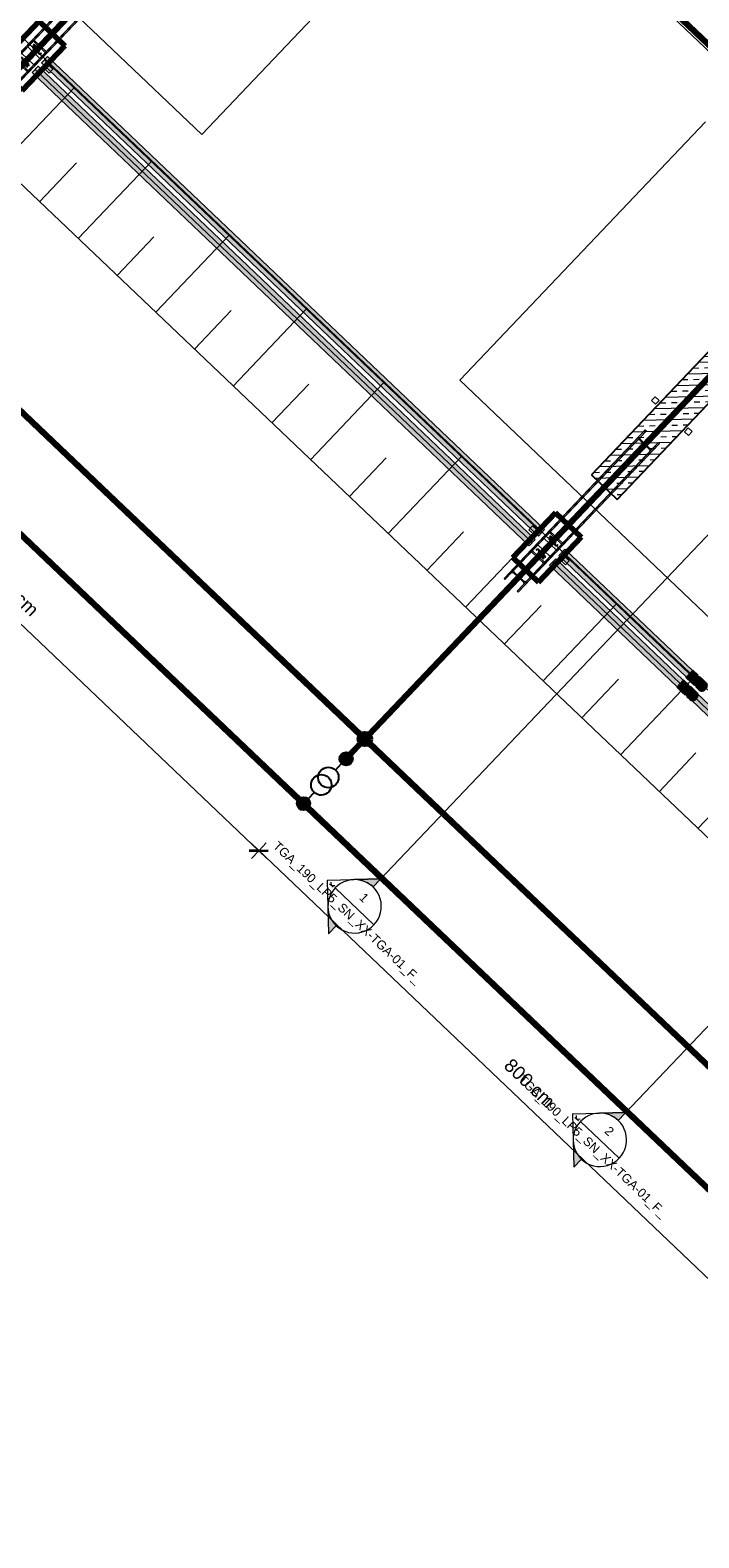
# Model space of a CAD drawing. Header units: metres. Extents: x 32343130.2 to 32343186.6, y 5699222 to 5699276.9.
# Tile 19 of 43: x 32343154.7 to 32343162.2, y 5699223.4 to 5699240.3. Entities that reach past the tile are written whole.
import ezdxf

# ---------------------------------------------------------------- set-up
doc = ezdxf.new("R2010")
doc.units = ezdxf.units.M
doc.linetypes.add('Mitte 1', pattern=[0.03, 0.012, -0.006, 0.006, -0.006])
for name, color, linetype, lineweight in [('0-1', 7, 'Continuous', 5), ('A-ANNO-DIMS', 7, 'Continuous', 9), ('A-ANNO-DIMS-50', 7, 'Continuous', 9), ('A-DETL-GENF', 7, 'Continuous', 18), ('A-DETL-MBND', 7, 'Continuous', 18), ('E-ELEC-FIXT', 7, 'Continuous', 70), ('E-POWR-CNTR', 7, 'Mitte 1', 25), ('G-ANNO-SYMB-1', 7, 'Continuous', 9)]:
    doc.layers.add(name, color=color, linetype=linetype, lineweight=lineweight)
for name, color, linetype, lineweight, true_color in [('A-DETL-1', 254, 'Continuous', 18, 0xbebebe), ('A-DETL-GENF-1', 4, 'Continuous', 70, 0x00ffff), ('A-DETL-MBND-1', 7, 'Continuous', 5, 0xcccccc), ('A-DETL-MBND-3', 4, 'Continuous', 5, 0x00ffff), ('A-DETL-MBND-6', 4, 'Continuous', 18, 0x00ffff), ('A-FLOR-HRAL-1', 7, 'Continuous', 5, 0xcccccc), ('A-FLOR-HRAL-2', 7, 'Continuous', 9, 0xcccccc), ('A-MASS-1', 7, 'Continuous', 9, 0xcccccc), ('A-MASS-2', 7, 'Continuous', 5, 0xcccccc), ('E-POWR-CNDT-1', 7, 'Continuous', 70, 0x008040), ('E-POWR-CNDT-2', 7, 'Continuous', 70, 0x804000), ('E-POWR-CNDT-3', 5, 'Continuous', 35, 0x0000ff), ('E-POWR-CNTR-1', 7, 'Mitte 1', 70, 0x008040), ('E-POWR-CNTR-2', 7, 'Mitte 1', 70, 0x804000), ('G-IMPT-1', 7, 'Continuous', 70, 0x008040), ('G-IMPT-2', 5, 'Continuous', 35, 0x0000ff), ('G-IMPT-3', 5, 'Continuous', 25, 0x0000ff), ('S-COLS-1', 7, 'Continuous', 5, 0xcccccc), ('S-FNDN-1', 7, 'Continuous', 5, 0xcccccc), ('S-FNDN-2', 7, 'Continuous', 25, 0xcccccc)]:
    doc.layers.add(name, color=color, linetype=linetype, lineweight=lineweight, true_color=true_color)
doc.styles.add('Arial', font='arial.ttf', dxfattribs={"height": 0.1})
doc.styles.add('Arial_1', font='arial.ttf', dxfattribs={"height": 0.15})
doc.dimstyles.new('Blitzschutz', dxfattribs={"dimscale": 0.3048, "dimtxt": 0.153039, "dimasz": 0.492126, "dimexe": 0.393701, "dimexo": 0.0625, "dimgap": 0.287073, "dimtad": 1, "dimlfac": 100, "dimrnd": 0.01, "dimdsep": 46, "dimtxsty": 'Arial_1', "dimblk1": 'OBLIQUE', "dimblk2": 'OBLIQUE', "dimsah": 1, "dimcen": 0.09, "dimdle": 0.393701, "dimadec": 0, "dimazin": 0, "dimtfac": 1, "dimtdec": 4, "dimtix": 1, "dimtmove": 0, "dimatfit": 3, "dimfxl": 0.393701, "dimfxlon": 1, "dimtvp": 1, "dimtfill": 1, "dimtolj": 1, "dimtzin": 0, "dimarcsym": 2})

# ---------------------------------------------------------------- blocks, each defined once
blk = doc.blocks.new('Aushub - Aushub-3443405-TGA_190_LP5_GR_FU-TGA-01_G_')
at = {"layer": 'A-MASS-2'}
for p, q in [((76.593, -10.43), (77.42, -9.561)), ((77.027, -10.844), (77.441, -10.409)), ((77.462, -11.257), (78.289, -10.388)), ((77.897, -11.671), (78.31, -11.236)), ((78.331, -12.084), (79.159, -11.215)), ((78.766, -12.498), (79.18, -12.063)), ((79.201, -12.911), (80.028, -12.042)), ((79.636, -13.325), (80.049, -12.89)), ((80.07, -13.739), (80.897, -12.869)), ((80.94, -14.566), (81.767, -13.696)), ((80.505, -14.152), (80.919, -13.717)), ((81.809, -15.393), (82.636, -14.523)), ((81.374, -14.979), (81.788, -14.545)), ((82.244, -15.806), (82.657, -15.372)), ((82.678, -16.22), (83.506, -15.351)), ((83.113, -16.634), (83.527, -16.199)), ((83.548, -17.047), (84.375, -16.178)), ((83.983, -17.461), (84.396, -17.026)), ((84.417, -17.874), (85.244, -17.005))]:
    blk.add_line(p, q, dxfattribs=at)
blk = doc.blocks.new('HE-B-Stütze - 3883441-TGA_190_LP5_GR_FU-TGA-01_G_')
at = {"layer": 'S-COLS-1'}
for p, q in [((78.031, -7.888), (76.619, -9.372)), ((78.043, -7.899), (76.631, -9.383)), ((77.864, -8.064), (78.031, -7.888)), ((78.043, -7.899), (77.976, -7.969)), ((78.031, -7.888), (78.043, -7.899)), ((77.864, -8.064), (76.445, -9.556)), ((77.875, -8.075), (76.456, -9.567)), ((77.976, -7.969), (76.561, -9.456)), ((76.698, -9.586), (78.113, -8.098)), ((78.179, -8.029), (76.767, -9.513)), ((78.191, -8.04), (76.778, -9.524)), ((77.875, -8.075), (77.864, -8.064)), ((77.942, -8.005), (77.875, -8.075)), ((78.079, -8.108), (77.968, -8.003)), ((77.976, -7.996), (78.086, -8.1)), ((78.191, -8.04), (78.023, -8.216)), ((78.113, -8.098), (78.179, -8.029)), ((78.179, -8.029), (78.191, -8.04)), ((78.012, -8.205), (76.592, -9.696)), ((78.023, -8.216), (76.604, -9.707)), ((78.012, -8.205), (78.078, -8.135)), ((78.023, -8.216), (78.012, -8.205)), ((76.619, -9.372), (76.445, -9.556)), ((76.561, -9.456), (76.631, -9.383)), ((76.631, -9.383), (76.619, -9.372)), ((76.445, -9.556), (76.456, -9.567)), ((76.456, -9.567), (76.525, -9.494)), ((76.553, -9.491), (76.663, -9.596)), ((76.67, -9.588), (76.56, -9.483)), ((76.662, -9.624), (76.592, -9.696)), ((76.604, -9.707), (76.778, -9.524)), ((76.767, -9.513), (76.698, -9.586)), ((76.778, -9.524), (76.767, -9.513)), ((76.592, -9.696), (76.604, -9.707))]:
    blk.add_line(p, q, dxfattribs=at)
at = {"layer": 'S-COLS-1', "flags": 128}
for points in [[(77.968, -8.003), (77.965, -8.001), (77.961, -7.999), (77.957, -7.999), (77.953, -7.999), (77.949, -8), (77.945, -8.002), (77.942, -8.005)], [(77.976, -7.969), (77.974, -7.972), (77.972, -7.976), (77.971, -7.981), (77.971, -7.985), (77.971, -7.989), (77.973, -7.993), (77.976, -7.996)], [(78.078, -8.135), (78.081, -8.131), (78.083, -8.127), (78.084, -8.123), (78.084, -8.119), (78.083, -8.115), (78.081, -8.111), (78.079, -8.108)], [(78.086, -8.1), (78.089, -8.103), (78.093, -8.104), (78.097, -8.105), (78.101, -8.105), (78.105, -8.103), (78.109, -8.101), (78.113, -8.098)], [(76.56, -9.483), (76.558, -9.48), (76.556, -9.477), (76.555, -9.472), (76.555, -9.468), (76.557, -9.464), (76.559, -9.46), (76.561, -9.456)], [(76.525, -9.494), (76.529, -9.491), (76.533, -9.489), (76.537, -9.487), (76.541, -9.487), (76.546, -9.488), (76.549, -9.489), (76.553, -9.491)], [(76.663, -9.596), (76.665, -9.599), (76.667, -9.603), (76.668, -9.607), (76.668, -9.612), (76.666, -9.616), (76.664, -9.62), (76.662, -9.624)], [(76.698, -9.586), (76.694, -9.589), (76.69, -9.591), (76.686, -9.592), (76.682, -9.593), (76.677, -9.592), (76.674, -9.591), (76.67, -9.588)]]:
    blk.add_lwpolyline(points, dxfattribs=at)
blk = doc.blocks.new('HE-B-Stütze - 3883446-TGA_190_LP5_GR_FU-TGA-01_G_')
at = {"layer": 'S-COLS-1'}
for p, q in [((83.772, -13.483), (82.357, -14.97)), ((83.827, -13.402), (82.415, -14.887)), ((83.839, -13.413), (82.427, -14.898)), ((83.66, -13.578), (83.827, -13.402)), ((83.738, -13.519), (83.671, -13.589)), ((83.875, -13.622), (83.764, -13.517)), ((83.839, -13.413), (83.772, -13.483)), ((83.772, -13.51), (83.882, -13.615)), ((83.827, -13.402), (83.839, -13.413)), ((83.66, -13.578), (82.241, -15.07)), ((83.671, -13.589), (82.252, -15.081)), ((82.494, -15.1), (83.909, -13.613)), ((83.975, -13.543), (82.563, -15.027)), ((83.987, -13.554), (82.574, -15.038)), ((83.671, -13.589), (83.66, -13.578)), ((83.808, -13.719), (83.874, -13.649)), ((83.987, -13.554), (83.819, -13.73)), ((83.909, -13.613), (83.975, -13.543)), ((83.975, -13.543), (83.987, -13.554)), ((83.808, -13.719), (82.388, -15.211)), ((83.819, -13.73), (82.4, -15.222)), ((83.819, -13.73), (83.808, -13.719)), ((82.415, -14.887), (82.241, -15.07)), ((82.252, -15.081), (82.321, -15.008)), ((82.349, -15.006), (82.459, -15.11)), ((82.466, -15.102), (82.356, -14.998)), ((82.357, -14.97), (82.427, -14.898)), ((82.4, -15.222), (82.574, -15.038)), ((82.427, -14.898), (82.415, -14.887)), ((82.563, -15.027), (82.494, -15.1)), ((82.574, -15.038), (82.563, -15.027)), ((82.241, -15.07), (82.252, -15.081)), ((82.458, -15.138), (82.388, -15.211)), ((82.388, -15.211), (82.4, -15.222))]:
    blk.add_line(p, q, dxfattribs=at)
at = {"layer": 'S-COLS-1', "flags": 128}
for points in [[(83.764, -13.517), (83.761, -13.515), (83.757, -13.513), (83.753, -13.513), (83.749, -13.513), (83.745, -13.514), (83.741, -13.517), (83.738, -13.519)], [(83.772, -13.483), (83.77, -13.487), (83.768, -13.491), (83.767, -13.495), (83.767, -13.499), (83.767, -13.503), (83.769, -13.507), (83.772, -13.51)], [(83.874, -13.649), (83.877, -13.646), (83.879, -13.642), (83.88, -13.637), (83.88, -13.633), (83.879, -13.629), (83.877, -13.625), (83.875, -13.622)], [(83.882, -13.615), (83.885, -13.617), (83.889, -13.619), (83.893, -13.619), (83.897, -13.619), (83.901, -13.618), (83.905, -13.616), (83.909, -13.613)], [(82.321, -15.008), (82.325, -15.005), (82.329, -15.003), (82.333, -15.002), (82.337, -15.001), (82.342, -15.002), (82.345, -15.003), (82.349, -15.006)], [(82.356, -14.998), (82.354, -14.995), (82.352, -14.991), (82.351, -14.987), (82.351, -14.982), (82.353, -14.978), (82.355, -14.974), (82.357, -14.97)], [(82.459, -15.11), (82.461, -15.114), (82.463, -15.117), (82.464, -15.121), (82.464, -15.126), (82.462, -15.13), (82.46, -15.134), (82.458, -15.138)], [(82.494, -15.1), (82.49, -15.103), (82.486, -15.105), (82.482, -15.107), (82.478, -15.107), (82.473, -15.106), (82.47, -15.105), (82.466, -15.102)]]:
    blk.add_lwpolyline(points, dxfattribs=at)
blk = doc.blocks.new('Geländer - 60-4048510-TGA_190_LP5_GR_FU-TGA-01_G_')
at = {"layer": 'A-FLOR-HRAL-1'}
for p, q in [((-0.03, -0.03), (-0.03, 0.03)), ((-0.03, 0.03), (0.03, 0.03)), ((0.03, 0.03), (0.03, -0.03)), ((0.03, -0.03), (-0.03, -0.03))]:
    blk.add_line(p, q, dxfattribs=at)
at = {"layer": 'A-FLOR-HRAL-2'}
for p, q in [((0.03, 0.03), (-0.03, 0.03)), ((-0.03, 0.03), (-0.03, -0.03)), ((0.03, -0.03), (0.03, 0.03)), ((-0.03, -0.03), (0.03, -0.03))]:
    blk.add_line(p, q, dxfattribs=at)
blk = doc.blocks.new('Geländer - Geländer-4039635-TGA_190_LP5_GR_FU-TGA-01_G_')
for p, rotation in [((80.902, -4.661), 316.4272566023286), ((81.271, -5.012), 136.4272566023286), ((79.523, -6.11), 316.4272566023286), ((79.892, -6.461), 136.4272566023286), ((78.144, -7.559), 316.4272566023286), ((78.514, -7.91), 136.4272566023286), ((76.766, -9.008), 316.4272566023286), ((77.135, -9.359), 136.4272566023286)]:
    blk.add_blockref('Geländer - 60-4048510-TGA_190_LP5_GR_FU-TGA-01_G_', p, dxfattribs=dict(rotation=rotation))
blk = doc.blocks.new('Geländer - Geländer-4039665-TGA_190_LP5_GR_FU-TGA-01_G_')
for p, rotation in [((86.698, -10.175), 316.4272566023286), ((87.067, -10.526), 136.4272566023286), ((85.319, -11.624), 316.4272566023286), ((85.688, -11.975), 136.4272566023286), ((83.94, -13.073), 316.4272566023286), ((84.31, -13.424), 136.4272566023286), ((82.562, -14.522), 316.4272566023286), ((82.931, -14.873), 136.4272566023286)]:
    blk.add_blockref('Geländer - 60-4048510-TGA_190_LP5_GR_FU-TGA-01_G_', p, dxfattribs=dict(rotation=rotation))
blk = doc.blocks.new('ARC_190_LPX_FM_Stellplätze_rvt-1-TGA_190_LP5_GR_FU-TGA-01_G_')
at = {"layer": 'S-FNDN-1'}
h = blk.add_hatch(dxfattribs=at)
h.set_pattern_fill('FP_1', color=256, style=0, pattern_type=2)
h.set_pattern_definition([(1.427, (32343078.039, 5699248.927), (-0.00316272, 0.12696061), []), (1.427, (32343078.104, 5699248.865), (-0.00316272, 0.12696061), [0.0635, -0.0635])])
h.paths.add_polyline_path([(32343160.989, 5699235.278), (32343161.279, 5699235.002), (32343163.692, 5699237.538), (32343163.402, 5699237.814), (32343162.866, 5699237.25), (32343162.868, 5699237.175), (32343162.873, 5699236.997), (32343162.871, 5699236.983), (32343162.866, 5699236.969), (32343162.857, 5699236.957), (32343162.846, 5699236.948), (32343162.831, 5699236.941), (32343162.817, 5699236.939), (32343162.803, 5699236.941), (32343162.789, 5699236.946), (32343162.777, 5699236.955), (32343162.768, 5699236.966), (32343162.762, 5699236.98), (32343162.759, 5699236.995), (32343162.759, 5699237.013), (32343162.756, 5699237.12), (32343162.756, 5699237.135), (32343162.728, 5699237.106), (32343162.734, 5699236.847), (32343162.733, 5699236.838), (32343162.728, 5699236.824), (32343162.719, 5699236.812), (32343162.708, 5699236.803), (32343162.693, 5699236.797), (32343162.68, 5699236.794), (32343162.665, 5699236.796), (32343162.651, 5699236.801), (32343162.639, 5699236.81), (32343162.63, 5699236.822), (32343162.624, 5699236.835), (32343162.622, 5699236.85), (32343162.621, 5699236.875), (32343162.617, 5699236.989), (32343161.852, 5699236.184)])
at = {"layer": 'A-DETL-MBND-1'}
for p, q in [((32343156.616, 5699239.095), (32343159.373, 5699241.993)), ((32343159.373, 5699241.993), (32343156.616, 5699239.095)), ((32343156.616, 5699239.095), (32343159.373, 5699241.993)), ((32343159.373, 5699241.993), (32343156.616, 5699239.095)), ((32343153.718, 5699241.852), (32343156.616, 5699239.095)), ((32343156.616, 5699239.095), (32343153.718, 5699241.852)), ((32343153.718, 5699241.852), (32343156.616, 5699239.095)), ((32343156.616, 5699239.095), (32343153.718, 5699241.852)), ((32343162.271, 5699239.236), (32343159.514, 5699236.338)), ((32343159.514, 5699236.338), (32343162.271, 5699239.236)), ((32343162.271, 5699239.236), (32343159.514, 5699236.338)), ((32343159.514, 5699236.338), (32343162.271, 5699239.236)), ((32343156.616, 5699239.095), (32343156.616, 5699239.095)), ((32343159.514, 5699236.338), (32343162.412, 5699233.581)), ((32343162.412, 5699233.581), (32343159.514, 5699236.338)), ((32343159.514, 5699236.338), (32343159.514, 5699236.338)), ((32343159.514, 5699236.338), (32343162.412, 5699233.581)), ((32343162.412, 5699233.581), (32343159.514, 5699236.338))]:
    blk.add_line(p, q, dxfattribs=at)
at = {"layer": 'A-MASS-1'}
blk.add_line((32343133.785, 5699258.331), (32343168.27, 5699225.522), dxfattribs=at)
at = {"layer": 'A-MASS-2'}
for p, q in [((32343171.812, 5699230.985), (32343139.065, 5699262.14)), ((32343135.481, 5699258.373), (32343168.228, 5699227.218))]:
    blk.add_line(p, q, dxfattribs=at)
at = {"layer": 'S-FNDN-1'}
for p, q in [((32343160.989, 5699235.278), (32343163.402, 5699237.814)), ((32343163.692, 5699237.538), (32343161.279, 5699235.002)), ((32343161.279, 5699235.002), (32343160.989, 5699235.278))]:
    blk.add_line(p, q, dxfattribs=at)
at = {"layer": 'S-FNDN-2'}
for p, q in [((32343163.402, 5699237.814), (32343160.989, 5699235.278)), ((32343161.279, 5699235.002), (32343163.692, 5699237.538)), ((32343160.989, 5699235.278), (32343161.279, 5699235.002))]:
    blk.add_line(p, q, dxfattribs=at)
at = {"layer": 'A-FLOR-HRAL-1'}
for name in ['Geländer - Geländer-4039635-TGA_190_LP5_GR_FU-TGA-01_G_', 'Geländer - Geländer-4039665-TGA_190_LP5_GR_FU-TGA-01_G_']:
    blk.add_blockref(name, (32343077.767, 5699249.185), dxfattribs=at)
at = {"layer": 'A-MASS-2'}
blk.add_blockref('Aushub - Aushub-3443405-TGA_190_LP5_GR_FU-TGA-01_G_', (32343077.767, 5699249.185), dxfattribs=at)
at = {"layer": 'S-COLS-1'}
for name in ['HE-B-Stütze - 3883441-TGA_190_LP5_GR_FU-TGA-01_G_', 'HE-B-Stütze - 3883446-TGA_190_LP5_GR_FU-TGA-01_G_']:
    blk.add_blockref(name, (32343077.767, 5699249.185), dxfattribs=at)
blk = doc.blocks.new('Easee- Charge mit Säule doppelt - Doppelt-7529265-TGA_190_LP5_GR_FU-TGA-01_G_')
at = {"layer": 'A-DETL-GENF-1'}
for points in [[(-0.05, 0.109), (-0.05, 0.121), (-0.06, 0.121), (-0.06, 0.109)], [(-0.05, 0.085), (-0.05, 0.097), (-0.06, 0.097), (-0.06, 0.085)], [(-0.03, 0.083), (-0.025, 0.084), (-0.02, 0.086), (-0.016, 0.089), (-0.013, 0.093), (-0.011, 0.098), (-0.01, 0.103), (-0.011, 0.108), (-0.013, 0.113), (-0.016, 0.117), (-0.02, 0.12), (-0.025, 0.122), (-0.03, 0.123), (-0.05, 0.123), (-0.05, 0.083)], [(0.047, 0.08), (0.053, 0.081), (0.059, 0.083), (0.063, 0.087), (0.067, 0.091), (0.069, 0.097), (0.07, 0.103), (0.062, 0.103), (0.062, 0.099), (0.06, 0.095), (0.058, 0.092), (0.055, 0.09), (0.051, 0.089), (0.047, 0.088), (0.043, 0.089), (0.04, 0.09), (0.037, 0.092), (0.034, 0.095), (0.033, 0.099), (0.031, 0.109), (0.029, 0.114), (0.026, 0.119), (0.022, 0.122), (0.017, 0.125), (0.011, 0.126), (0.005, 0.126), (0, 0.124), (-0.005, 0.121), (-0.009, 0.117), (-0.012, 0.112), (-0.01, 0.108), (-0.01, 0.103), (-0.01, 0.099), (-0.008, 0.099), (-0.007, 0.1), (-0.006, 0.102), (-0.005, 0.107), (-0.004, 0.111), (-0.001, 0.114), (0.002, 0.116), (0.005, 0.117), (0.009, 0.118), (0.013, 0.117), (0.017, 0.116), (0.02, 0.114), (0.022, 0.111), (0.024, 0.107), (0.025, 0.097), (0.027, 0.091), (0.031, 0.087), (0.036, 0.083), (0.041, 0.081)], [(-0.011, -0.126), (-0.005, -0.126), (0, -0.124), (0.005, -0.121), (0.009, -0.117), (0.012, -0.112), (0.01, -0.108), (0.01, -0.103), (0.01, -0.099), (0.008, -0.099), (0.007, -0.1), (0.006, -0.102), (0.005, -0.107), (0.004, -0.111), (0.001, -0.114), (-0.002, -0.116), (-0.005, -0.117), (-0.009, -0.118), (-0.013, -0.117), (-0.017, -0.116), (-0.02, -0.114), (-0.022, -0.111), (-0.024, -0.107), (-0.025, -0.097), (-0.027, -0.091), (-0.031, -0.087), (-0.036, -0.083), (-0.041, -0.081), (-0.047, -0.08), (-0.053, -0.081), (-0.059, -0.083), (-0.063, -0.087), (-0.067, -0.091), (-0.069, -0.097), (-0.07, -0.103), (-0.062, -0.103), (-0.062, -0.099), (-0.06, -0.095), (-0.058, -0.092), (-0.055, -0.09), (-0.051, -0.089), (-0.047, -0.088), (-0.043, -0.089), (-0.04, -0.09), (-0.037, -0.092), (-0.034, -0.095), (-0.033, -0.099), (-0.031, -0.109), (-0.029, -0.114), (-0.026, -0.119), (-0.022, -0.122), (-0.017, -0.125)], [(0.05, -0.123), (0.05, -0.083), (0.03, -0.083), (0.025, -0.084), (0.02, -0.086), (0.016, -0.089), (0.013, -0.093), (0.011, -0.098), (0.01, -0.103), (0.011, -0.108), (0.013, -0.113), (0.016, -0.117), (0.02, -0.12), (0.025, -0.122), (0.03, -0.123)], [(0.06, -0.097), (0.06, -0.085), (0.05, -0.085), (0.05, -0.097)], [(0.06, -0.121), (0.06, -0.109), (0.05, -0.109), (0.05, -0.121)]]:
    blk.add_hatch(color=256, dxfattribs=at).paths.add_polyline_path(points)
at = {"layer": 'A-DETL-GENF'}
for p, q in [((-0.097, 0.156), (-0.097, 0.14)), ((0.097, 0.156), (-0.097, 0.156)), ((0.097, 0.156), (-0.097, 0.156)), ((-0.097, 0.156), (-0.097, 0.05)), ((-0.097, 0.14), (0.097, 0.14)), ((-0.097, 0.05), (0.097, 0.05)), ((-0.097, 0.05), (0.097, 0.05)), ((-0.06, 0.121), (-0.05, 0.121)), ((-0.06, 0.109), (-0.06, 0.121)), ((-0.05, 0.121), (-0.06, 0.121)), ((-0.06, 0.121), (-0.06, 0.109)), ((-0.05, 0.109), (-0.06, 0.109)), ((-0.06, 0.109), (-0.05, 0.109)), ((-0.06, 0.097), (-0.05, 0.097)), ((-0.06, 0.085), (-0.06, 0.097)), ((-0.05, 0.097), (-0.06, 0.097)), ((-0.06, 0.097), (-0.06, 0.085)), ((-0.05, 0.085), (-0.06, 0.085)), ((-0.06, 0.085), (-0.05, 0.085)), ((-0.05, 0.123), (-0.03, 0.123)), ((-0.05, 0.083), (-0.05, 0.123)), ((-0.03, 0.123), (-0.05, 0.123)), ((-0.05, 0.123), (-0.05, 0.083)), ((-0.05, 0.109), (-0.05, 0.121)), ((-0.05, 0.085), (-0.05, 0.097)), ((-0.03, 0.083), (-0.05, 0.083)), ((-0.05, 0.083), (-0.03, 0.083)), ((0.062, 0.103), (0.07, 0.103)), ((0.07, 0.103), (0.062, 0.103)), ((0.07, 0.103), (0.071, 0.103)), ((0.097, 0.14), (0.097, 0.156)), ((0.097, 0.05), (0.097, 0.156)), ((0.097, 0.05), (0.097, 0.14)), ((-0.097, -0.05), (-0.097, -0.14)), ((0.097, -0.05), (-0.097, -0.05)), ((0.097, -0.05), (-0.097, -0.05)), ((-0.097, -0.05), (-0.097, -0.156)), ((-0.097, -0.14), (-0.097, -0.156)), ((0.097, -0.14), (-0.097, -0.14)), ((-0.097, -0.156), (0.097, -0.156)), ((-0.097, -0.156), (0.097, -0.156)), ((-0.07, -0.103), (-0.071, -0.103)), ((-0.062, -0.103), (-0.07, -0.103)), ((-0.07, -0.103), (-0.062, -0.103)), ((0.03, -0.083), (0.05, -0.083)), ((0.05, -0.083), (0.03, -0.083)), ((0.05, -0.123), (0.03, -0.123)), ((0.03, -0.123), (0.05, -0.123)), ((0.05, -0.083), (0.05, -0.123)), ((0.05, -0.123), (0.05, -0.083)), ((0.05, -0.085), (0.06, -0.085)), ((0.05, -0.085), (0.05, -0.097)), ((0.06, -0.085), (0.05, -0.085)), ((0.06, -0.097), (0.05, -0.097)), ((0.05, -0.097), (0.06, -0.097)), ((0.05, -0.109), (0.06, -0.109)), ((0.06, -0.109), (0.05, -0.109)), ((0.05, -0.109), (0.05, -0.121)), ((0.06, -0.121), (0.05, -0.121)), ((0.05, -0.121), (0.06, -0.121)), ((0.06, -0.085), (0.06, -0.097)), ((0.06, -0.097), (0.06, -0.085)), ((0.06, -0.109), (0.06, -0.121)), ((0.06, -0.121), (0.06, -0.109)), ((0.097, -0.156), (0.097, -0.05)), ((0.097, -0.156), (0.097, -0.14))]:
    blk.add_line(p, q, dxfattribs=at)
for centre, start, end in [((-0.03, 0.103), 348.5253, 26.7924), ((0.03, -0.103), 168.5253, 206.7924)]:
    blk.add_arc(centre, 0.02, start, end, dxfattribs=at)
for centre, major_axis, start_param, end_param in [((-0.03, 0.103), (0.02, 0), 4.712389, 7.853982), ((-0.03, 0.103), (0.02, 0), 4.712389, 7.853982), ((0.009, 0.103), (0.0158, 0.0168), 5.467347, 8.206173), ((0.009, 0.103), (0.023, 0), 0, 2.738826), ((-0.01, 0.103), (0.004, 0), 4.609156, 6.283185), ((-0.01, 0.103), (-0.00134, 0.00377), 2.697277, 4.371306), ((0.009, 0.103), (0, 0.015), 4.712389, 7.853982), ((0.009, 0.103), (0, 0.015), 4.712389, 7.853982), ((0.047, 0.103), (0, 0.023), 1.570796, 4.712389), ((0.047, 0.103), (0, 0.023), 1.570796, 4.712389), ((0.047, 0.103), (0.015, 0), 3.141593, 6.283185), ((0.047, 0.103), (0.015, 0), 3.141593, 6.283185), ((-0.047, -0.103), (0, 0.023), 4.712389, 7.853982), ((-0.047, -0.103), (0, 0.023), 4.712389, 7.853982), ((-0.047, -0.103), (0.015, 0), 0, 3.141593), ((-0.047, -0.103), (0.015, 0), 0, 3.141593), ((-0.009, -0.103), (0.0158, 0.0168), 2.325754, 5.06458), ((-0.009, -0.103), (0.023, 0), 3.141593, 5.880419), ((-0.009, -0.103), (0, 0.015), 1.570796, 4.712389), ((-0.009, -0.103), (0, 0.015), 1.570796, 4.712389), ((0.01, -0.103), (0.004, 0), 1.467564, 3.141593), ((0.01, -0.103), (-0.00134, 0.00377), 5.83887, 7.512899), ((0.03, -0.103), (0.02, 0), 1.570796, 4.712389), ((0.03, -0.103), (0.02, 0), 1.570796, 4.712389)]:
    blk.add_ellipse(centre, major_axis=major_axis, ratio=1, start_param=start_param, end_param=end_param, dxfattribs=at)
at = {"layer": 'E-ELEC-FIXT'}
for p, q in [((0.2, 0.347), (-0.2, 0.347)), ((-0.2, 0.347), (-0.2, -0.347)), ((-0.2, -0.347), (-0.2, 0.347)), ((-0.2, 0.347), (0.2, 0.347)), ((0.2, -0.347), (0.2, 0.347)), ((0.2, 0.347), (0.2, -0.347)), ((-0.2, -0.347), (0.2, -0.347)), ((0.2, -0.347), (-0.2, -0.347))]:
    blk.add_line(p, q, dxfattribs=at)
blk = doc.blocks.new('Leerrohr-Verteilerkasten - Kreuzstück - PVC1 - Fundamenterder-V2-TGA_190_LP5_GR_FU-TGA-01_G_')
at = {"layer": 'G-IMPT-1'}
blk.add_hatch(color=256, dxfattribs=at).paths.add_polyline_path([(0.063, 0), (0.06, 0.016), (0.054, 0.031), (0.044, 0.044), (0.031, 0.054), (0.016, 0.06), (0, 0.063), (-0.016, 0.06), (-0.031, 0.054), (-0.044, 0.044), (-0.054, 0.031), (-0.06, 0.016), (-0.063, 0), (-0.06, -0.016), (-0.054, -0.031), (-0.044, -0.044), (-0.031, -0.054), (-0.016, -0.06), (0, -0.063), (0.016, -0.06), (0.031, -0.054), (0.044, -0.044), (0.054, -0.031), (0.06, -0.016)])
blk.add_circle((0, 0), 0.0625, dxfattribs=at)
blk = doc.blocks.new('Leerrohr-Verteilerkasten - T-Stück - PVC1 - Anschlusspunkt-7532436-TGA_190_LP5_GR_FU-TGA-01_G_')
at = {"layer": 'G-IMPT-2'}
for points in [[(0, 0.074), (-0.019, 0.072), (-0.037, 0.064), (-0.053, 0.053), (-0.064, 0.037), (-0.072, 0.019), (-0.074, 0), (-0.072, -0.019), (-0.064, -0.037), (-0.053, -0.053), (-0.037, -0.064), (-0.019, -0.072), (0, -0.074), (0.019, -0.072), (0.037, -0.064), (0.053, -0.053), (0.064, -0.037), (0.072, -0.019), (0.074, 0), (0.072, 0.019), (0.064, 0.037), (0.053, 0.053), (0.037, 0.064), (0.019, 0.072)], [(0, 0.063), (-0.016, 0.06), (-0.031, 0.054), (-0.044, 0.044), (-0.054, 0.031), (-0.06, 0.016), (-0.063, 0), (-0.06, -0.016), (-0.054, -0.031), (-0.044, -0.044), (-0.031, -0.054), (-0.016, -0.06), (0, -0.063), (0.016, -0.06), (0.031, -0.054), (0.044, -0.044), (0.054, -0.031), (0.06, -0.016), (0.063, 0), (0.06, 0.016), (0.054, 0.031), (0.044, 0.044), (0.031, 0.054), (0.016, 0.06)], [(0, -0.62), (-0.019, -0.623), (-0.037, -0.63), (-0.053, -0.642), (-0.064, -0.657), (-0.072, -0.675), (-0.074, -0.694), (-0.072, -0.714), (-0.064, -0.731), (-0.053, -0.747), (-0.037, -0.759), (-0.019, -0.766), (0, -0.769), (0.019, -0.766), (0.037, -0.759), (0.053, -0.747), (0.064, -0.731), (0.072, -0.714), (0.074, -0.694), (0.072, -0.675), (0.064, -0.657), (0.053, -0.642), (0.037, -0.63), (0.019, -0.623)]]:
    blk.add_hatch(color=256, dxfattribs=at).paths.add_polyline_path(points)
at = {"layer": 'G-IMPT-3'}
for p, q in [((0, -0.174), (0, -0.074)), ((0, -0.52), (0, -0.62))]:
    blk.add_line(p, q, dxfattribs=at)
for centre, radius in [((0, 0), 0.0743), ((0, 0), 0.0625), ((0, -0.694), 0.0743)]:
    blk.add_circle(centre, radius, dxfattribs=at)
for centre in [(0, -0.29), (0, -0.405)]:
    blk.add_ellipse(centre, major_axis=(0.115, 0), ratio=1, dxfattribs=at)
blk = doc.blocks.new('Leerrohr-Bogen - ohne Formteile - Standard-V30-TGA_190_LP5_GR_FU-TGA-01_G_')
at = {"layer": 'A-DETL-MBND-6'}
for points in [[(32343162.109, 5699232.949), (32343162.148, 5699232.99), (32343162.089, 5699233.046), (32343162.05, 5699233.005)], [(32343162.148, 5699232.99), (32343162.187, 5699233.031), (32343162.128, 5699233.087), (32343162.089, 5699233.046)], [(32343162.161, 5699232.9), (32343162.169, 5699232.894), (32343162.18, 5699232.892), (32343162.193, 5699232.893), (32343162.206, 5699232.897), (32343162.218, 5699232.904), (32343162.229, 5699232.914), (32343162.148, 5699232.99), (32343162.109, 5699232.949), (32343162.139, 5699232.921), (32343162.155, 5699232.906)], [(32343162.191, 5699232.949), (32343162.229, 5699232.914), (32343162.238, 5699232.925), (32343162.244, 5699232.938), (32343162.248, 5699232.951), (32343162.248, 5699232.963), (32343162.245, 5699232.974), (32343162.239, 5699232.982), (32343162.206, 5699233.013), (32343162.187, 5699233.031), (32343162.148, 5699232.99), (32343162.178, 5699232.962)], [(32343162.229, 5699232.914), (32343162.271, 5699232.874), (32343162.28, 5699232.885), (32343162.286, 5699232.898), (32343162.29, 5699232.911), (32343162.29, 5699232.923), (32343162.287, 5699232.934), (32343162.281, 5699232.942), (32343162.239, 5699232.982), (32343162.245, 5699232.974), (32343162.248, 5699232.963), (32343162.248, 5699232.951), (32343162.244, 5699232.937), (32343162.238, 5699232.925)], [(32343162.203, 5699232.86), (32343162.211, 5699232.855), (32343162.222, 5699232.852), (32343162.234, 5699232.853), (32343162.247, 5699232.857), (32343162.26, 5699232.864), (32343162.271, 5699232.874), (32343162.229, 5699232.914), (32343162.218, 5699232.904), (32343162.205, 5699232.897), (32343162.193, 5699232.893), (32343162.18, 5699232.892), (32343162.169, 5699232.894), (32343162.161, 5699232.9), (32343162.186, 5699232.876)]]:
    blk.add_hatch(color=256, dxfattribs=at).paths.add_polyline_path(points)
at = {"layer": 'A-DETL-MBND'}
for p, q in [((32343162.089, 5699233.046), (32343162.05, 5699233.005)), ((32343162.05, 5699233.005), (32343162.109, 5699232.949)), ((32343162.128, 5699233.087), (32343162.089, 5699233.046)), ((32343162.187, 5699233.031), (32343162.128, 5699233.087)), ((32343162.281, 5699232.942), (32343162.239, 5699232.982)), ((32343162.161, 5699232.9), (32343162.203, 5699232.86))]:
    blk.add_line(p, q, dxfattribs=at)
at = {"layer": 'A-DETL-MBND', "flags": 128}
for points in [[(32343162.239, 5699232.982), (32343162.204, 5699233.016)], [(32343162.109, 5699232.949), (32343162.145, 5699232.915)]]:
    blk.add_lwpolyline(points, dxfattribs=at)
at = {"layer": 'A-DETL-MBND'}
for start_param, end_param in [(1.570796, 4.712389), (4.712389, 7.853982)]:
    blk.add_ellipse((32343162.242, 5699232.901), major_axis=(0.0391, 0.0411), ratio=0.707107, start_param=start_param, end_param=end_param, dxfattribs=at)
blk = doc.blocks.new('DIMBLOCK2-TGA_190_LP5_GR_FU-TGA-01_G_')
at = {"layer": 'A-ANNO-DIMS-50', "transparency": 16777216}
for p, q in [((32343163.138, 5699225.465), (32343157.168, 5699231.145)), ((32343157.255, 5699231.062), (32343157.338, 5699231.149)), ((32343157.255, 5699231.062), (32343157.172, 5699230.975)), ((32343163.051, 5699225.548), (32343162.968, 5699225.461)), ((32343163.051, 5699225.548), (32343163.134, 5699225.635))]:
    blk.add_line(p, q, dxfattribs=at)
at = {"layer": 'A-ANNO-DIMS-50', "lineweight": 35, "transparency": 16777216}
for p, q in [((32343157.255, 5699231.062), (32343157.149, 5699231.06)), ((32343157.255, 5699231.062), (32343157.361, 5699231.065)), ((32343163.051, 5699225.548), (32343162.945, 5699225.545)), ((32343163.051, 5699225.548), (32343163.157, 5699225.551))]:
    blk.add_line(p, q, dxfattribs=at)
at = {"layer": 'A-ANNO-DIMS-50', "color": 0, "transparency": 16777216, "insert": (32343160.099, 5699228.746), "char_height": 0.15, "width": 0.82217, "attachment_point": 1, "rotation": 316.4273, "line_spacing_factor": 0.941778, "style": 'Arial_1', "bg_fill": 3, "box_fill_scale": 1.25, "bg_fill_color": 256, "bg_fill_true_color": 13158600, "bg_fill_transparency": 0}
blk.add_mtext('800 cm', dxfattribs=at)
blk = doc.blocks.new('_Oblique')
at = {"color": 0, "linetype": 'ByBlock', "lineweight": -2}
blk.add_line((-0.5, -0.5), (0.5, 0.5), dxfattribs=at)
blk = doc.blocks.new('DIMBLOCK3-TGA_190_LP5_GR_FU-TGA-01_G_')
at = {"layer": 'A-ANNO-DIMS-50', "lineweight": 35, "transparency": 16777216}
for p, q in [((32343151.459, 5699236.577), (32343151.353, 5699236.574)), ((32343151.459, 5699236.577), (32343151.565, 5699236.579)), ((32343157.255, 5699231.062), (32343157.149, 5699231.06)), ((32343157.255, 5699231.062), (32343157.361, 5699231.065))]:
    blk.add_line(p, q, dxfattribs=at)
at = {"layer": 'A-ANNO-DIMS-50', "transparency": 16777216}
for p, q in [((32343151.372, 5699236.659), (32343157.342, 5699230.98)), ((32343151.459, 5699236.577), (32343151.376, 5699236.49)), ((32343151.459, 5699236.577), (32343151.542, 5699236.663)), ((32343157.255, 5699231.062), (32343157.338, 5699231.149)), ((32343157.255, 5699231.062), (32343157.172, 5699230.975))]:
    blk.add_line(p, q, dxfattribs=at)
at = {"layer": 'A-ANNO-DIMS-50', "color": 0, "transparency": 16777216, "insert": (32343154.303, 5699234.26), "char_height": 0.15, "width": 0.82217, "attachment_point": 1, "rotation": 316.4273, "line_spacing_factor": 0.941778, "style": 'Arial_1', "bg_fill": 3, "box_fill_scale": 1.25, "bg_fill_color": 256, "bg_fill_true_color": 13158600, "bg_fill_transparency": 0}
blk.add_mtext('800 cm', dxfattribs=at)
blk = doc.blocks.new('Schnitt - Schnittbeschriftung - Gefüllt Koordination-1525609-TGA_190_LP5_GR_FU-TGA-01_G_')
at = {"layer": 'G-ANNO-SYMB-1'}
h = blk.add_hatch(color=256, dxfattribs=at)
edge = h.paths.add_edge_path()
edge.add_line((-0.01449, 0), (-0.01024, 0.00424))
edge.add_ellipse((-0.006, 0), major_axis=(0, 0.006), ratio=0.999999, start_angle=45, end_angle=90)
edge.add_line((-0.012, 0), (-0.01449, 0))
h = blk.add_hatch(color=256, dxfattribs=at)
edge = h.paths.add_edge_path()
edge.add_line((0.00249, 0), (0, 0))
edge.add_ellipse((-0.006, 0), major_axis=(0.006, 0), ratio=1, start_angle=0, end_angle=45)
edge.add_line((-0.00176, 0.00424), (0.00249, 0))
for p, q in [((-0.006, 0.00849), (-0.01449, 0)), ((-0.00622, 0.007), (-0.00566, 0.00756)), ((-0.00622, 0.00756), (-0.00622, 0.00645)), ((-0.00622, 0.007), (-0.00566, 0.00644)), ((-0.006, 0.00849), (0.00249, 0)), ((-0.01024, 0.00424), (-0.01449, 0)), ((0.00249, 0), (-0.00176, 0.00424)), ((-0.012, 0), (-0.01449, 0)), ((-0.01449, 0), (-0.012, 0)), ((0, 0), (0.00249, 0)), ((0, 0), (0.00249, 0))]:
    blk.add_line(p, q, dxfattribs=at)
for major_axis, ratio, start_param, end_param in [((0.006, 0), 1, 0, 3.141593), ((0, 0.006), 0.999999, 0.785398, 1.570796), ((0.006, 0), 1, 0, 0.785398), ((0, 0.006), 0.999999, 1.570796, 4.712389)]:
    blk.add_ellipse((-0.006, 0), major_axis=major_axis, ratio=ratio, start_param=start_param, end_param=end_param, dxfattribs=at)

msp = doc.modelspace()

# ---------------------------------------------------------------- hatches: boundary and pattern name
at = {"layer": 'A-DETL-MBND-3'}
for points in [[(32343160.39346, 5699234.59059), (32343160.42792, 5699234.62681), (32343154.84927, 5699239.93423), (32343154.81481, 5699239.898), (32343160.35446, 5699234.62768)], [(32343160.42792, 5699234.62681), (32343160.46238, 5699234.66304), (32343154.88373, 5699239.97045), (32343154.84927, 5699239.93423), (32343160.38893, 5699234.66391)], [(32343160.29006, 5699234.48191), (32343160.32453, 5699234.51814), (32343154.74588, 5699239.82555), (32343154.71142, 5699239.78933), (32343160.25107, 5699234.51901)], [(32343160.32453, 5699234.51814), (32343160.35899, 5699234.55436), (32343154.78034, 5699239.86178), (32343154.74588, 5699239.82555), (32343160.28554, 5699234.55523)], [(32343160.55359, 5699234.30021), (32343161.98575, 5699232.93768), (32343162.02022, 5699232.9739), (32343160.58805, 5699234.33644), (32343160.56251, 5699234.30959)], [(32343162.05468, 5699233.01013), (32343162.08915, 5699233.04635), (32343160.65698, 5699234.40889), (32343160.62252, 5699234.37266), (32343162.0069, 5699233.05559)], [(32343162.08915, 5699233.04635), (32343162.12361, 5699233.08258), (32343160.69145, 5699234.44511), (32343160.65698, 5699234.40889), (32343162.04137, 5699233.09181)], [(32343161.95129, 5699232.90145), (32343161.98575, 5699232.93768), (32343160.55359, 5699234.30021), (32343160.51913, 5699234.26399), (32343161.90351, 5699232.94691)], [(32343162.16721, 5699232.76505), (32343162.54467, 5699232.40594), (32343162.55354, 5699232.41774), (32343162.55847, 5699232.42732), (32343162.56154, 5699232.43869), (32343162.56171, 5699232.44949), (32343162.55897, 5699232.45899), (32343162.55352, 5699232.46653), (32343162.18605, 5699232.81605), (32343162.1865, 5699232.8132), (32343162.18633, 5699232.80217), (32343162.18285, 5699232.78928), (32343162.17518, 5699232.77516)], [(32343162.12424, 5699232.73691), (32343162.48459, 5699232.39408), (32343162.49377, 5699232.38869), (32343162.50202, 5699232.38675), (32343162.5128, 5699232.38746), (32343162.52401, 5699232.39109), (32343162.53488, 5699232.39739), (32343162.54467, 5699232.40594), (32343162.16712, 5699232.76497), (32343162.15611, 5699232.75536), (32343162.14379, 5699232.74822), (32343162.13108, 5699232.7441), (32343162.11709, 5699232.74372), (32343162.11823, 5699232.74263)]]:
    msp.add_hatch(color=256, dxfattribs=at).paths.add_polyline_path(points)

# ---------------------------------------------------------------- linework, layer by layer
at = {"layer": 'A-DETL-1'}
msp.add_line((32343132.36436, 5699257.12854), (32343167.14036, 5699224.04334), dxfattribs=at)
at = {"layer": 'A-DETL-MBND'}
for p, q in [((32343154.88373, 5699239.97045), (32343154.81481, 5699239.898)), ((32343154.81481, 5699239.898), (32343160.39346, 5699234.59059)), ((32343154.84927, 5699239.93423), (32343160.42792, 5699234.62681)), ((32343154.84927, 5699239.93423), (32343160.42792, 5699234.62681)), ((32343160.46238, 5699234.66304), (32343154.88373, 5699239.97045)), ((32343154.78034, 5699239.86178), (32343154.71142, 5699239.78933)), ((32343154.71142, 5699239.78933), (32343160.29006, 5699234.48191)), ((32343154.74588, 5699239.82555), (32343160.32453, 5699234.51814)), ((32343154.74588, 5699239.82555), (32343160.32453, 5699234.51814)), ((32343160.35899, 5699234.55436), (32343154.78034, 5699239.86178)), ((32343160.39346, 5699234.59059), (32343160.46238, 5699234.66304)), ((32343160.29006, 5699234.48191), (32343160.35899, 5699234.55436)), ((32343160.29006, 5699234.48191), (32343160.29006, 5699234.48191)), ((32343160.58805, 5699234.33644), (32343160.51913, 5699234.26399)), ((32343162.02022, 5699232.9739), (32343160.58805, 5699234.33644)), ((32343160.69145, 5699234.44511), (32343160.62252, 5699234.37266)), ((32343160.62252, 5699234.37266), (32343162.05468, 5699233.01013)), ((32343160.62252, 5699234.37266), (32343160.62252, 5699234.37266)), ((32343162.08915, 5699233.04635), (32343160.65698, 5699234.40889)), ((32343162.08915, 5699233.04635), (32343160.65698, 5699234.40889)), ((32343162.12361, 5699233.08258), (32343160.69145, 5699234.44511)), ((32343160.51913, 5699234.26399), (32343161.95129, 5699232.90145)), ((32343161.98575, 5699232.93768), (32343160.55359, 5699234.30021)), ((32343161.98575, 5699232.93768), (32343160.55359, 5699234.30021)), ((32343161.95129, 5699232.90145), (32343162.02022, 5699232.9739)), ((32343162.05468, 5699233.01013), (32343162.12361, 5699233.08258)), ((32343162.14842, 5699232.98996), (32343162.08915, 5699233.04635)), ((32343162.14842, 5699232.98996), (32343162.19965, 5699232.94122)), ((32343162.04503, 5699232.88128), (32343161.98575, 5699232.93768)), ((32343162.04503, 5699232.88128), (32343162.09626, 5699232.83255)), ((32343162.13818, 5699232.79267), (32343162.09626, 5699232.83255)), ((32343162.51906, 5699232.43031), (32343162.13818, 5699232.79267)), ((32343162.51906, 5699232.43031), (32343162.13818, 5699232.79267)), ((32343162.55352, 5699232.46653), (32343162.17264, 5699232.82889)), ((32343162.10371, 5699232.75644), (32343162.48459, 5699232.39408))]:
    msp.add_line(p, q, dxfattribs=at)
for ratio, start_param, end_param in [(0.70710679, 1.5707964, 3.14159273), (0.70710681, 0.00000011, 1.57079644), (0.70710672, 4.71238883, 6.28318516), (0.7071067, 3.14159247, 4.71238879)]:
    msp.add_ellipse((32343162.13818, 5699232.79267), major_axis=(0.03446, 0.03622), ratio=ratio, start_param=start_param, end_param=end_param, dxfattribs=at)
at = {"layer": 'E-POWR-CNDT-1'}
for p, q in [((32343158.32915, 5699243.80365), (32343152.68673, 5699237.87287)), ((32343152.69253, 5699237.86736), (32343158.33495, 5699243.79813)), ((32343158.40988, 5699243.8), (32343164.12329, 5699238.36438)), ((32343164.1288, 5699238.37017), (32343158.41539, 5699243.80579)), ((32343164.12515, 5699238.28945), (32343158.48273, 5699232.35867)), ((32343158.48853, 5699232.35316), (32343164.13095, 5699238.28393)), ((32343152.68888, 5699237.78663), (32343158.40229, 5699232.35101)), ((32343158.4078, 5699232.35681), (32343152.6944, 5699237.79243)), ((32343158.40229, 5699232.35101), (32343158.40504, 5699232.35391)), ((32343158.40504, 5699232.35391), (32343158.4078, 5699232.35681)), ((32343158.48273, 5699232.35867), (32343158.48563, 5699232.35592)), ((32343158.48273, 5699232.35867), (32343158.48563, 5699232.35592)), ((32343158.48563, 5699232.35592), (32343158.48853, 5699232.35316)), ((32343158.40415, 5699232.27608), (32343158.23274, 5699232.09591)), ((32343158.23854, 5699232.09039), (32343158.40995, 5699232.27056)), ((32343158.40705, 5699232.27332), (32343158.40415, 5699232.27608)), ((32343158.40995, 5699232.27056), (32343158.40705, 5699232.27332)), ((32343158.48764, 5699232.27533), (32343158.48488, 5699232.27243)), ((32343158.48488, 5699232.27243), (32343164.19829, 5699226.83681)), ((32343158.49039, 5699232.27823), (32343158.48764, 5699232.27533)), ((32343164.2038, 5699226.84261), (32343158.49039, 5699232.27823)), ((32343158.23274, 5699232.09591), (32343158.23564, 5699232.09315)), ((32343158.23564, 5699232.09315), (32343158.23854, 5699232.09039)), ((32343158.23564, 5699232.09315), (32343158.23854, 5699232.09039))]:
    msp.add_line(p, q, dxfattribs=at)
at = {"layer": 'E-POWR-CNDT-2'}
for p, q in [((32343149.10161, 5699239.81923), (32343157.71301, 5699231.62651)), ((32343157.71853, 5699231.63231), (32343149.10712, 5699239.82503)), ((32343157.71301, 5699231.62651), (32343157.71577, 5699231.62941)), ((32343157.71577, 5699231.62941), (32343157.71853, 5699231.63231)), ((32343157.80112, 5699231.55373), (32343157.7956, 5699231.54793)), ((32343157.7956, 5699231.54793), (32343166.40701, 5699223.35521)), ((32343166.41252, 5699223.36101), (32343157.80112, 5699231.55373))]:
    msp.add_line(p, q, dxfattribs=at)
at = {"layer": 'E-POWR-CNTR'}
for p, q in [((32343152.68963, 5699237.87011), (32343158.33205, 5699243.80089)), ((32343164.12604, 5699238.36727), (32343158.41264, 5699243.8029)), ((32343157.71577, 5699231.62941), (32343149.10436, 5699239.82213)), ((32343164.12805, 5699238.28669), (32343158.48563, 5699232.35592)), ((32343158.40504, 5699232.35391), (32343152.69164, 5699237.78953)), ((32343158.40705, 5699232.27332), (32343158.23564, 5699232.09315)), ((32343164.20104, 5699226.83971), (32343158.48764, 5699232.27533)), ((32343166.40977, 5699223.35811), (32343157.79836, 5699231.55083))]:
    msp.add_line(p, q, dxfattribs=at)
at = {"layer": 'E-POWR-CNTR-1'}
for p, q in [((32343152.68963, 5699237.87011), (32343158.33205, 5699243.80089)), ((32343164.12604, 5699238.36727), (32343158.41264, 5699243.8029)), ((32343164.12805, 5699238.28669), (32343158.48563, 5699232.35592)), ((32343158.40504, 5699232.35391), (32343152.69164, 5699237.78953)), ((32343158.40705, 5699232.27332), (32343158.23564, 5699232.09315)), ((32343164.20104, 5699226.83971), (32343158.48764, 5699232.27533))]:
    msp.add_line(p, q, dxfattribs=at)
at = {"layer": 'E-POWR-CNTR-2'}
for p, q in [((32343157.71577, 5699231.62941), (32343149.10436, 5699239.82213)), ((32343166.40977, 5699223.35811), (32343157.79836, 5699231.55083))]:
    msp.add_line(p, q, dxfattribs=at)

# ---------------------------------------------------------------- block references
at = {"layer": '0-1'}
msp.add_blockref('ARC_190_LPX_FM_Stellplätze_rvt-1-TGA_190_LP5_GR_FU-TGA-01_G_', (0, 0), dxfattribs=at)
at = {"layer": 'A-DETL-MBND'}
for p in [(-0.10339, -0.10867), (0, 0)]:
    msp.add_blockref('Leerrohr-Bogen - ohne Formteile - Standard-V30-TGA_190_LP5_GR_FU-TGA-01_G_', p, dxfattribs=at)
at = {"layer": 'E-ELEC-FIXT', "rotation": 316.4272566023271}
for p in [(32343154.69471, 5699239.97766), (32343160.49071, 5699234.46346)]:
    msp.add_blockref('Easee- Charge mit Säule doppelt - Doppelt-7529265-TGA_190_LP5_GR_FU-TGA-01_G_', p, dxfattribs=at)
at = {"layer": 'E-POWR-CNDT-1', "rotation": 316.4272566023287}
msp.add_blockref('Leerrohr-Verteilerkasten - Kreuzstück - PVC1 - Fundamenterder-V2-TGA_190_LP5_GR_FU-TGA-01_G_', (32343158.44634, 5699232.31462), dxfattribs=at)
at = {"layer": 'E-POWR-CNDT-3', "rotation": 136.4272566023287}
msp.add_blockref('Leerrohr-Verteilerkasten - T-Stück - PVC1 - Anschlusspunkt-7532436-TGA_190_LP5_GR_FU-TGA-01_G_', (32343157.75707, 5699231.59012), dxfattribs=at)

# ---------------------------------------------------------------- next in the draw order: dimensions: what is measured, and where the dimension line sits
at = {"layer": 'A-ANNO-DIMS'}
dim = msp.add_linear_dim(base=(32343157.25492, 5699231.06232), p1=(32343163.13364, 5699225.63506), p2=(32343157.33764, 5699231.14926), angle=316.427257, dimstyle='Blitzschutz', override={"dimpost": '<> cm', "dimfxl": 8}, dxfattribs=at)
dim.commit()
dim.dimension.update_dxf_attribs({"geometry": 'DIMBLOCK2-TGA_190_LP5_GR_FU-TGA-01_G_', "text_midpoint": (32343160.26602, 5699228.4241)})

# ---------------------------------------------------------------- next in the draw order: linework, layer by layer
at = {"layer": 'G-ANNO-SYMB-1'}
for p, q in [((32343176.48314, 5699249.51793), (32343158.53777, 5699230.65548)), ((32343179.23624, 5699246.89869), (32343161.29087, 5699228.03624)), ((32343158.11364, 5699230.64492), (32343158.54834, 5699230.23135)), ((32343160.86674, 5699228.02567), (32343161.30144, 5699227.61211))]:
    msp.add_line(p, q, dxfattribs=at)

# ---------------------------------------------------------------- next in the draw order: block references
at = {"layer": 'G-ANNO-SYMB-1', "xscale": 49.99999999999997, "yscale": 49.99999999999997, "zscale": 49.99999999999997, "rotation": 46.42725660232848}
for p in [(32343158.53777, 5699230.65548), (32343161.29087, 5699228.03624)]:
    msp.add_blockref('Schnitt - Schnittbeschriftung - Gefüllt Koordination-1525609-TGA_190_LP5_GR_FU-TGA-01_G_', p, dxfattribs=at)

# ---------------------------------------------------------------- next in the draw order: texts
at = {"layer": 'G-ANNO-SYMB-1', "char_height": 0.1, "attachment_point": 1, "rotation": 316.427257, "style": 'Arial'}
for s, insert, width in [('1', (32343158.4441, 5699230.59892), 0.0962025), ('TGA_190_LP5_SN_XX-TGA-01_F_', (32343160.2285, 5699228.55698), 2.7618134), ('2', (32343161.1972, 5699227.97968), 0.0962025)]:
    msp.add_mtext(s, dxfattribs=dict(at, insert=insert, width=width))

# ---------------------------------------------------------------- next in the draw order: dimensions: what is measured, and where the dimension line sits
at = {"layer": 'A-ANNO-DIMS'}
dim = msp.add_linear_dim(base=(32343157.25492, 5699231.06232), p1=(32343151.54164, 5699236.66346), p2=(32343157.33764, 5699231.14926), angle=316.427257, dimstyle='Blitzschutz', override={"dimpost": '<> cm', "dimfxl": 8}, dxfattribs=at)
dim.commit()
dim.dimension.update_dxf_attribs({"geometry": 'DIMBLOCK3-TGA_190_LP5_GR_FU-TGA-01_G_', "text_midpoint": (32343154.47003, 5699233.9383)})

# ---------------------------------------------------------------- next in the draw order: texts
at = {"layer": 'G-ANNO-SYMB-1', "insert": (32343157.4754, 5699231.17623), "char_height": 0.1, "width": 2.7618134, "attachment_point": 1, "rotation": 316.427257, "style": 'Arial'}
msp.add_mtext('TGA_190_LP5_SN_XX-TGA-01_F_', dxfattribs=at)

doc.saveas('drawing.dxf')
